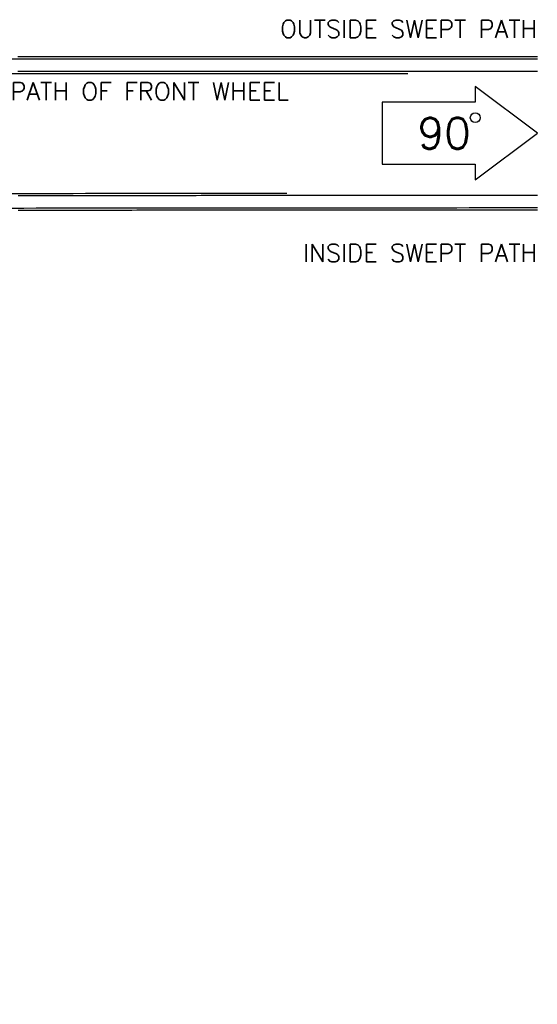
# Model space of a CAD drawing. Header units: metres. Extents: x 209747 to 209830, y 1182430 to 1182564.
# Tile 256 of 256: x 209819 to 209830, y 1182492 to 1182512. Entities that reach past the tile are written whole.
import ezdxf
from ezdxf.enums import TextEntityAlignment as Align

# ---------------------------------------------------------------- set-up
doc = ezdxf.new("R2010")
doc.units = ezdxf.units.M
doc.header["$MEASUREMENT"] = 0
doc.linetypes.add('DGN Style 2', pattern=[15.036391, 9.021834, -6.014556])
doc.layers.get('0').update_dxf_attribs({"color": 254})
doc.styles.add('TSText', font='simplex.shx')

# ---------------------------------------------------------------- blocks, each defined once
blk = doc.blocks.new('*U5')
at = {"color": 40, "linetype": 'Continuous'}
for p, q in [((68.394, 12.057), (68.496, 12.057)), ((68.496, 12.057), (68.597, 12.057)), ((68.597, 12.057), (68.699, 12.057)), ((68.699, 12.057), (68.801, 12.057)), ((68.801, 12.057), (68.902, 12.057)), ((68.902, 12.057), (69.004, 12.057)), ((69.004, 12.057), (69.106, 12.057)), ((69.106, 12.057), (69.207, 12.057)), ((69.207, 12.057), (69.309, 12.057)), ((69.309, 12.057), (69.41, 12.057)), ((69.41, 12.057), (69.512, 12.057)), ((69.512, 12.057), (69.614, 12.057)), ((69.614, 12.057), (69.715, 12.057)), ((69.715, 12.057), (69.817, 12.057)), ((69.817, 12.057), (69.918, 12.057)), ((69.918, 12.057), (70.02, 12.057)), ((70.02, 12.057), (70.122, 12.057)), ((70.122, 12.057), (70.223, 12.057)), ((70.223, 12.057), (70.325, 12.057)), ((70.325, 12.057), (70.426, 12.057)), ((70.426, 12.057), (70.528, 12.057)), ((70.528, 12.057), (70.63, 12.057)), ((70.63, 12.057), (70.731, 12.057)), ((70.731, 12.057), (70.833, 12.057)), ((70.833, 12.057), (70.934, 12.057)), ((70.934, 12.057), (71.036, 12.057)), ((71.036, 12.057), (71.138, 12.057)), ((71.138, 12.057), (71.239, 12.057)), ((71.239, 12.057), (71.341, 12.057)), ((71.341, 12.057), (71.442, 12.057)), ((71.442, 12.057), (71.544, 12.057)), ((71.544, 12.057), (71.646, 12.057)), ((71.646, 12.057), (71.747, 12.057)), ((71.747, 12.057), (71.849, 12.057)), ((71.849, 12.057), (71.95, 12.057)), ((71.95, 12.057), (72.052, 12.057)), ((72.052, 12.057), (72.154, 12.056)), ((72.154, 12.056), (72.255, 12.056)), ((72.255, 12.056), (72.357, 12.056)), ((72.357, 12.056), (72.459, 12.056)), ((72.459, 12.056), (72.56, 12.056)), ((72.56, 12.056), (72.662, 12.056)), ((72.662, 12.056), (72.763, 12.056)), ((72.763, 12.056), (72.865, 12.056)), ((72.865, 12.056), (72.967, 12.056)), ((72.967, 12.056), (73.068, 12.056)), ((73.068, 12.056), (73.17, 12.056)), ((73.17, 12.056), (73.271, 12.056)), ((73.271, 12.056), (73.373, 12.056)), ((73.373, 12.056), (73.475, 12.056)), ((73.475, 12.056), (73.576, 12.056)), ((73.576, 12.056), (73.678, 12.056)), ((73.678, 12.056), (73.779, 12.056)), ((73.779, 12.056), (73.881, 12.056)), ((73.881, 12.056), (73.983, 12.056)), ((73.983, 12.056), (74.084, 12.056)), ((74.084, 12.056), (74.186, 12.056)), ((74.186, 12.056), (74.287, 12.056)), ((74.287, 12.056), (74.389, 12.056)), ((74.389, 12.056), (74.491, 12.056)), ((74.491, 12.056), (74.592, 12.056)), ((74.592, 12.056), (74.694, 12.056)), ((74.694, 12.056), (74.795, 12.056)), ((74.795, 12.056), (74.897, 12.056)), ((74.897, 12.056), (74.999, 12.056)), ((74.999, 12.056), (75.1, 12.056)), ((75.1, 12.056), (75.202, 12.056)), ((75.202, 12.056), (75.303, 12.056)), ((75.303, 12.056), (75.405, 12.056)), ((75.405, 12.056), (75.507, 12.056)), ((75.507, 12.056), (75.608, 12.056)), ((75.608, 12.056), (75.71, 12.056)), ((75.71, 12.056), (75.811, 12.056)), ((75.811, 12.056), (75.913, 12.056)), ((75.913, 12.056), (76.015, 12.056)), ((76.015, 12.056), (76.116, 12.056)), ((76.116, 12.056), (76.218, 12.056)), ((76.218, 12.056), (76.319, 12.056)), ((76.319, 12.056), (76.421, 12.056)), ((76.421, 12.056), (76.523, 12.056)), ((76.523, 12.056), (76.624, 12.056)), ((76.624, 12.056), (76.726, 12.056)), ((76.726, 12.056), (76.827, 12.056)), ((76.827, 12.056), (76.929, 12.056)), ((76.929, 12.056), (77.031, 12.056)), ((77.031, 12.056), (77.132, 12.056)), ((77.132, 12.056), (77.234, 12.056)), ((77.234, 12.056), (77.336, 12.056)), ((77.336, 12.056), (77.437, 12.056)), ((77.437, 12.056), (77.539, 12.056)), ((77.539, 12.056), (77.64, 12.056)), ((77.64, 12.056), (77.742, 12.056)), ((77.742, 12.056), (77.844, 12.056)), ((77.844, 12.056), (77.945, 12.056)), ((77.945, 12.056), (78.047, 12.056)), ((78.047, 12.056), (78.148, 12.056)), ((78.148, 12.056), (78.25, 12.056)), ((78.25, 12.056), (78.352, 12.056)), ((78.352, 12.056), (78.453, 12.056)), ((78.453, 12.056), (78.555, 12.056)), ((78.555, 12.056), (78.656, 12.056)), ((78.656, 12.056), (78.758, 12.056)), ((78.758, 12.056), (78.86, 12.056)), ((78.86, 12.056), (78.961, 12.056)), ((78.961, 12.056), (79.06, 12.056)), ((68.498, 8.895), (68.396, 8.895)), ((68.599, 8.895), (68.498, 8.895)), ((68.701, 8.895), (68.599, 8.895)), ((68.802, 8.896), (68.701, 8.895)), ((68.904, 8.896), (68.802, 8.896)), ((69.006, 8.896), (68.904, 8.896)), ((69.107, 8.896), (69.006, 8.896)), ((69.209, 8.896), (69.107, 8.896)), ((69.31, 8.896), (69.209, 8.896)), ((69.412, 8.896), (69.31, 8.896)), ((69.513, 8.896), (69.412, 8.896)), ((69.615, 8.896), (69.513, 8.896)), ((69.717, 8.896), (69.615, 8.896)), ((69.818, 8.897), (69.717, 8.896)), ((69.92, 8.897), (69.818, 8.897)), ((70.021, 8.897), (69.92, 8.897)), ((70.123, 8.897), (70.021, 8.897)), ((70.225, 8.897), (70.123, 8.897)), ((70.326, 8.897), (70.225, 8.897)), ((70.428, 8.897), (70.326, 8.897)), ((70.529, 8.897), (70.428, 8.897)), ((70.631, 8.897), (70.529, 8.897)), ((70.733, 8.897), (70.631, 8.897)), ((70.834, 8.898), (70.733, 8.897)), ((70.936, 8.898), (70.834, 8.898)), ((71.037, 8.898), (70.936, 8.898)), ((71.139, 8.898), (71.037, 8.898)), ((71.241, 8.898), (71.139, 8.898)), ((71.342, 8.898), (71.241, 8.898)), ((71.444, 8.898), (71.342, 8.898)), ((71.545, 8.898), (71.444, 8.898)), ((71.647, 8.898), (71.545, 8.898)), ((71.748, 8.898), (71.647, 8.898)), ((71.85, 8.898), (71.748, 8.898)), ((71.952, 8.898), (71.85, 8.898)), ((72.053, 8.898), (71.952, 8.898)), ((72.155, 8.899), (72.053, 8.898)), ((72.256, 8.899), (72.155, 8.899)), ((72.358, 8.899), (72.256, 8.899)), ((72.46, 8.899), (72.358, 8.899)), ((72.561, 8.899), (72.46, 8.899)), ((72.663, 8.899), (72.561, 8.899)), ((72.764, 8.899), (72.663, 8.899)), ((72.866, 8.899), (72.764, 8.899)), ((72.968, 8.899), (72.866, 8.899)), ((73.069, 8.899), (72.968, 8.899)), ((73.171, 8.899), (73.069, 8.899)), ((73.272, 8.899), (73.171, 8.899)), ((73.374, 8.899), (73.272, 8.899)), ((73.476, 8.899), (73.374, 8.899)), ((73.577, 8.9), (73.476, 8.899)), ((73.679, 8.9), (73.577, 8.9)), ((73.78, 8.9), (73.679, 8.9)), ((73.882, 8.9), (73.78, 8.9)), ((73.984, 8.9), (73.882, 8.9)), ((74.085, 8.9), (73.984, 8.9)), ((74.187, 8.9), (74.085, 8.9)), ((74.288, 8.9), (74.187, 8.9)), ((74.39, 8.9), (74.288, 8.9)), ((74.491, 8.9), (74.39, 8.9)), ((74.593, 8.9), (74.491, 8.9)), ((74.695, 8.9), (74.593, 8.9)), ((74.796, 8.9), (74.695, 8.9)), ((74.898, 8.9), (74.796, 8.9)), ((74.999, 8.9), (74.898, 8.9)), ((75.101, 8.9), (74.999, 8.9)), ((75.203, 8.9), (75.101, 8.9)), ((75.304, 8.901), (75.203, 8.9)), ((75.406, 8.901), (75.304, 8.901)), ((75.507, 8.901), (75.406, 8.901)), ((75.609, 8.901), (75.507, 8.901)), ((75.711, 8.901), (75.609, 8.901)), ((75.812, 8.901), (75.711, 8.901)), ((75.914, 8.901), (75.812, 8.901)), ((76.015, 8.901), (75.914, 8.901)), ((76.117, 8.901), (76.015, 8.901)), ((76.219, 8.901), (76.117, 8.901)), ((76.32, 8.901), (76.219, 8.901)), ((76.422, 8.901), (76.32, 8.901)), ((76.523, 8.901), (76.422, 8.901)), ((76.625, 8.901), (76.523, 8.901)), ((76.727, 8.901), (76.625, 8.901)), ((76.828, 8.901), (76.727, 8.901)), ((76.93, 8.901), (76.828, 8.901)), ((77.031, 8.901), (76.93, 8.901)), ((77.133, 8.901), (77.031, 8.901)), ((77.235, 8.901), (77.133, 8.901)), ((77.336, 8.901), (77.235, 8.901)), ((77.438, 8.901), (77.336, 8.901)), ((77.539, 8.902), (77.438, 8.901)), ((77.641, 8.902), (77.539, 8.902)), ((77.743, 8.902), (77.641, 8.902)), ((77.844, 8.902), (77.743, 8.902)), ((77.946, 8.902), (77.844, 8.902)), ((78.047, 8.902), (77.946, 8.902)), ((78.149, 8.902), (78.047, 8.902)), ((78.25, 8.902), (78.149, 8.902)), ((78.352, 8.902), (78.25, 8.902)), ((78.454, 8.902), (78.352, 8.902)), ((78.555, 8.902), (78.454, 8.902)), ((78.657, 8.902), (78.555, 8.902)), ((78.758, 8.902), (78.657, 8.902)), ((78.86, 8.902), (78.758, 8.902)), ((78.962, 8.902), (78.86, 8.902)), ((79.06, 8.902), (78.962, 8.902))]:
    blk.add_line(p, q, dxfattribs=at)
at = {"color": 3, "linetype": 'Continuous'}
for p, q in [((68.394, 11.757), (68.496, 11.757)), ((68.496, 11.757), (68.597, 11.757)), ((68.597, 11.757), (68.699, 11.757)), ((68.699, 11.757), (68.801, 11.757)), ((68.801, 11.757), (68.902, 11.757)), ((68.902, 11.757), (69.004, 11.757)), ((69.004, 11.757), (69.105, 11.757)), ((69.105, 11.757), (69.207, 11.757)), ((69.207, 11.757), (69.309, 11.757)), ((69.309, 11.757), (69.41, 11.757)), ((69.41, 11.757), (69.512, 11.757)), ((69.512, 11.757), (69.614, 11.757)), ((69.614, 11.757), (69.715, 11.757)), ((69.715, 11.757), (69.817, 11.757)), ((69.817, 11.757), (69.918, 11.757)), ((69.918, 11.757), (70.02, 11.757)), ((70.02, 11.757), (70.122, 11.757)), ((70.122, 11.757), (70.223, 11.757)), ((70.223, 11.757), (70.325, 11.757)), ((70.325, 11.757), (70.426, 11.757)), ((70.426, 11.757), (70.528, 11.757)), ((70.528, 11.757), (70.63, 11.757)), ((70.63, 11.757), (70.731, 11.757)), ((70.731, 11.757), (70.833, 11.757)), ((70.833, 11.757), (70.934, 11.757)), ((70.934, 11.757), (71.036, 11.757)), ((71.036, 11.757), (71.138, 11.757)), ((71.138, 11.757), (71.239, 11.757)), ((71.239, 11.757), (71.341, 11.757)), ((71.341, 11.757), (71.442, 11.757)), ((71.442, 11.757), (71.544, 11.757)), ((71.544, 11.757), (71.646, 11.757)), ((71.646, 11.757), (71.747, 11.757)), ((71.747, 11.757), (71.849, 11.757)), ((71.849, 11.757), (71.95, 11.757)), ((71.95, 11.757), (72.052, 11.757)), ((72.052, 11.757), (72.154, 11.756)), ((72.154, 11.756), (72.255, 11.756)), ((72.255, 11.756), (72.357, 11.756)), ((72.357, 11.756), (72.458, 11.756)), ((72.458, 11.756), (72.56, 11.756)), ((72.56, 11.756), (72.662, 11.756)), ((72.662, 11.756), (72.763, 11.756)), ((72.763, 11.756), (72.865, 11.756)), ((72.865, 11.756), (72.967, 11.756)), ((72.967, 11.756), (73.068, 11.756)), ((73.068, 11.756), (73.17, 11.756)), ((73.17, 11.756), (73.271, 11.756)), ((73.271, 11.756), (73.373, 11.756)), ((73.373, 11.756), (73.475, 11.756)), ((73.475, 11.756), (73.576, 11.756)), ((73.576, 11.756), (73.678, 11.756)), ((73.678, 11.756), (73.779, 11.756)), ((73.779, 11.756), (73.881, 11.756)), ((73.881, 11.756), (73.983, 11.756)), ((73.983, 11.756), (74.084, 11.756)), ((74.084, 11.756), (74.186, 11.756)), ((74.186, 11.756), (74.287, 11.756)), ((74.287, 11.756), (74.389, 11.756)), ((74.389, 11.756), (74.491, 11.756)), ((74.491, 11.756), (74.592, 11.756)), ((74.592, 11.756), (74.694, 11.756)), ((74.694, 11.756), (74.795, 11.756)), ((74.795, 11.756), (74.897, 11.756)), ((74.897, 11.756), (74.999, 11.756)), ((74.999, 11.756), (75.1, 11.756)), ((75.1, 11.756), (75.202, 11.756)), ((75.202, 11.756), (75.303, 11.756)), ((75.303, 11.756), (75.405, 11.756)), ((75.405, 11.756), (75.507, 11.756)), ((75.507, 11.756), (75.608, 11.756)), ((75.608, 11.756), (75.71, 11.756)), ((75.71, 11.756), (75.811, 11.756)), ((75.811, 11.756), (75.913, 11.756)), ((75.913, 11.756), (76.015, 11.756)), ((76.015, 11.756), (76.116, 11.756)), ((76.116, 11.756), (76.218, 11.756)), ((76.218, 11.756), (76.319, 11.756)), ((76.319, 11.756), (76.421, 11.756)), ((76.421, 11.756), (76.523, 11.756)), ((76.523, 11.756), (76.624, 11.756)), ((76.624, 11.756), (76.726, 11.756)), ((76.726, 11.756), (76.827, 11.756)), ((76.827, 11.756), (76.929, 11.756)), ((76.929, 11.756), (77.031, 11.756)), ((77.031, 11.756), (77.132, 11.756)), ((77.132, 11.756), (77.234, 11.756)), ((77.234, 11.756), (77.335, 11.756)), ((77.335, 11.756), (77.437, 11.756)), ((77.437, 11.756), (77.539, 11.756)), ((77.539, 11.756), (77.64, 11.756)), ((77.64, 11.756), (77.742, 11.756)), ((77.742, 11.756), (77.844, 11.756)), ((77.844, 11.756), (77.945, 11.756)), ((77.945, 11.756), (78.047, 11.756)), ((78.047, 11.756), (78.148, 11.756)), ((78.148, 11.756), (78.25, 11.756)), ((78.25, 11.756), (78.352, 11.756)), ((78.352, 11.756), (78.453, 11.756)), ((78.453, 11.756), (78.555, 11.756)), ((78.555, 11.756), (78.656, 11.756)), ((78.656, 11.756), (78.758, 11.756)), ((78.758, 11.756), (78.86, 11.756)), ((78.86, 11.756), (78.961, 11.756)), ((78.961, 11.756), (79.06, 11.756)), ((68.497, 9.195), (68.396, 9.195)), ((68.599, 9.195), (68.497, 9.195)), ((68.7, 9.195), (68.599, 9.195)), ((68.802, 9.196), (68.7, 9.195)), ((68.904, 9.196), (68.802, 9.196)), ((69.005, 9.196), (68.904, 9.196)), ((69.107, 9.196), (69.005, 9.196)), ((69.208, 9.196), (69.107, 9.196)), ((69.31, 9.196), (69.208, 9.196)), ((69.412, 9.196), (69.31, 9.196)), ((69.513, 9.196), (69.412, 9.196)), ((69.615, 9.196), (69.513, 9.196)), ((69.716, 9.196), (69.615, 9.196)), ((69.818, 9.197), (69.716, 9.196)), ((69.92, 9.197), (69.818, 9.197)), ((70.021, 9.197), (69.92, 9.197)), ((70.123, 9.197), (70.021, 9.197)), ((70.224, 9.197), (70.123, 9.197)), ((70.326, 9.197), (70.224, 9.197)), ((70.428, 9.197), (70.326, 9.197)), ((70.529, 9.197), (70.428, 9.197)), ((70.631, 9.197), (70.529, 9.197)), ((70.732, 9.197), (70.631, 9.197)), ((70.834, 9.198), (70.732, 9.197)), ((70.935, 9.198), (70.834, 9.198)), ((71.037, 9.198), (70.935, 9.198)), ((71.139, 9.198), (71.037, 9.198)), ((71.24, 9.198), (71.139, 9.198)), ((71.342, 9.198), (71.24, 9.198)), ((71.443, 9.198), (71.342, 9.198)), ((71.545, 9.198), (71.443, 9.198)), ((71.647, 9.198), (71.545, 9.198)), ((71.748, 9.198), (71.647, 9.198)), ((71.85, 9.198), (71.748, 9.198)), ((71.951, 9.198), (71.85, 9.198)), ((72.053, 9.198), (71.951, 9.198)), ((72.155, 9.199), (72.053, 9.198)), ((72.256, 9.199), (72.155, 9.199)), ((72.358, 9.199), (72.256, 9.199)), ((72.459, 9.199), (72.358, 9.199)), ((72.561, 9.199), (72.459, 9.199)), ((72.663, 9.199), (72.561, 9.199)), ((72.764, 9.199), (72.663, 9.199)), ((72.866, 9.199), (72.764, 9.199)), ((72.967, 9.199), (72.866, 9.199)), ((73.069, 9.199), (72.967, 9.199)), ((73.171, 9.199), (73.069, 9.199)), ((73.272, 9.199), (73.171, 9.199)), ((73.374, 9.199), (73.272, 9.199)), ((73.475, 9.199), (73.374, 9.199)), ((73.577, 9.2), (73.475, 9.199)), ((73.679, 9.2), (73.577, 9.2)), ((73.78, 9.2), (73.679, 9.2)), ((73.882, 9.2), (73.78, 9.2)), ((73.983, 9.2), (73.882, 9.2)), ((74.085, 9.2), (73.983, 9.2)), ((74.187, 9.2), (74.085, 9.2)), ((74.288, 9.2), (74.187, 9.2)), ((74.39, 9.2), (74.288, 9.2)), ((74.491, 9.2), (74.39, 9.2)), ((74.593, 9.2), (74.491, 9.2)), ((74.694, 9.2), (74.593, 9.2)), ((74.796, 9.2), (74.694, 9.2)), ((74.898, 9.2), (74.796, 9.2)), ((74.999, 9.2), (74.898, 9.2)), ((75.101, 9.2), (74.999, 9.2)), ((75.202, 9.2), (75.101, 9.2)), ((75.304, 9.201), (75.202, 9.2)), ((75.406, 9.201), (75.304, 9.201)), ((75.507, 9.201), (75.406, 9.201)), ((75.609, 9.201), (75.507, 9.201)), ((75.71, 9.201), (75.609, 9.201)), ((75.812, 9.201), (75.71, 9.201)), ((75.914, 9.201), (75.812, 9.201)), ((76.015, 9.201), (75.914, 9.201)), ((76.117, 9.201), (76.015, 9.201)), ((76.218, 9.201), (76.117, 9.201)), ((76.32, 9.201), (76.218, 9.201)), ((76.422, 9.201), (76.32, 9.201)), ((76.523, 9.201), (76.422, 9.201)), ((76.625, 9.201), (76.523, 9.201)), ((76.726, 9.201), (76.625, 9.201)), ((76.828, 9.201), (76.726, 9.201)), ((76.93, 9.201), (76.828, 9.201)), ((77.031, 9.201), (76.93, 9.201)), ((77.133, 9.201), (77.031, 9.201)), ((77.234, 9.201), (77.133, 9.201)), ((77.336, 9.201), (77.234, 9.201)), ((77.438, 9.201), (77.336, 9.201)), ((77.539, 9.202), (77.438, 9.201)), ((77.641, 9.202), (77.539, 9.202)), ((77.742, 9.202), (77.641, 9.202)), ((77.844, 9.202), (77.742, 9.202)), ((77.946, 9.202), (77.844, 9.202)), ((78.047, 9.202), (77.946, 9.202)), ((78.149, 9.202), (78.047, 9.202)), ((78.25, 9.202), (78.149, 9.202)), ((78.352, 9.202), (78.25, 9.202)), ((78.454, 9.202), (78.352, 9.202)), ((78.555, 9.202), (78.454, 9.202)), ((78.657, 9.202), (78.555, 9.202)), ((78.758, 9.202), (78.657, 9.202)), ((78.86, 9.202), (78.758, 9.202)), ((78.962, 9.202), (78.86, 9.202)), ((79.06, 9.202), (78.962, 9.202))]:
    blk.add_line(p, q, dxfattribs=at)
blk = doc.blocks.new('ATTEMP')
at = {"color": 4, "linetype": 'Continuous'}
for p, q in [((68.58, 10.48), (67.305, 11.436)), ((67.305, 11.436), (67.305, 11.117)), ((67.305, 11.117), (65.393, 11.117)), ((65.393, 11.117), (65.393, 9.843)), ((67.305, 9.524), (68.58, 10.48)), ((65.393, 9.843), (67.305, 9.843)), ((67.305, 9.843), (67.305, 9.524))]:
    blk.add_line(p, q, dxfattribs=at)
at = {"color": 5, "linetype": 'Continuous', "flags": 128}
for points in [[(57.705, 12.005), (57.959, 12.005), (58.213, 12.005), (58.467, 12.005), (58.721, 12.005), (58.975, 12.005), (59.229, 12.005), (59.483, 12.005), (59.737, 12.005), (59.991, 12.005), (60.245, 12.005), (60.499, 12.005), (60.753, 12.005), (61.007, 12.005), (61.261, 12.005), (61.515, 12.005), (61.769, 12.005), (62.023, 12.005), (62.277, 12.005), (62.531, 12.005), (62.785, 12.005), (63.039, 12.005), (63.293, 12.005), (63.547, 12.005), (63.801, 12.005), (64.055, 12.005), (64.309, 12.005), (64.563, 12.005), (64.817, 12.005), (65.071, 12.005), (65.325, 12.005), (65.579, 12.005), (65.833, 12.005), (66.087, 12.005), (66.341, 12.005), (66.595, 12.005), (66.849, 12.005), (67.103, 12.005), (67.357, 12.005), (67.611, 12.005), (67.865, 12.005), (68.119, 12.005), (68.373, 12.005), (68.58, 12.005)], [(57.781, 8.945), (58.035, 8.945), (58.289, 8.946), (58.543, 8.946), (58.797, 8.946), (59.051, 8.946), (59.305, 8.947), (59.559, 8.947), (59.813, 8.947), (60.067, 8.947), (60.321, 8.947), (60.575, 8.948), (60.829, 8.948), (61.083, 8.948), (61.337, 8.948), (61.59, 8.948), (61.844, 8.949), (62.098, 8.949), (62.352, 8.949), (62.606, 8.949), (62.86, 8.949), (63.114, 8.95), (63.368, 8.95), (63.622, 8.95), (63.876, 8.95), (64.13, 8.95), (64.384, 8.95), (64.638, 8.95), (64.892, 8.951), (65.146, 8.951), (65.4, 8.951), (65.654, 8.951), (65.908, 8.951), (66.162, 8.951), (66.416, 8.951), (66.67, 8.951), (66.924, 8.951), (67.178, 8.952), (67.432, 8.952), (67.686, 8.952), (67.94, 8.952), (68.193, 8.952), (68.447, 8.952), (68.58, 8.952)]]:
    blk.add_lwpolyline(points, dxfattribs=at)
at = {"color": 1, "linetype": 'DGN Style 2', "flags": 128}
blk.add_lwpolyline([(-11.705, 0.001), (-11.702, 0.261), (-11.692, 0.522), (-11.677, 0.785), (-11.655, 1.047), (-11.626, 1.311), (-11.592, 1.574), (-11.551, 1.837), (-11.503, 2.1), (-11.45, 2.362), (-11.39, 2.624), (-11.324, 2.885), (-11.252, 3.145), (-11.174, 3.403), (-11.089, 3.661), (-10.999, 3.916), (-10.902, 4.17), (-10.799, 4.423), (-10.691, 4.673), (-10.576, 4.921), (-10.455, 5.166), (-10.329, 5.409), (-10.197, 5.649), (-10.059, 5.887), (-9.915, 6.121), (-9.766, 6.352), (-9.611, 6.58), (-9.451, 6.804), (-9.285, 7.025), (-9.114, 7.242), (-8.938, 7.455), (-8.757, 7.664), (-8.571, 7.869), (-8.379, 8.07), (-8.184, 8.266), (-7.983, 8.457), (-7.778, 8.644), (-7.568, 8.826), (-7.354, 9.003), (-7.136, 9.175), (-6.913, 9.342), (-6.687, 9.504), (-6.456, 9.66), (-6.222, 9.811), (-5.985, 9.956), (-5.743, 10.096), (-5.499, 10.23), (-5.251, 10.358), (-5, 10.48), (-4.747, 10.596), (-4.49, 10.706), (-4.231, 10.81), (-3.97, 10.908), (-3.706, 10.999), (-3.44, 11.085), (-3.171, 11.163), (-2.901, 11.236), (-2.63, 11.302), (-2.356, 11.361), (-2.082, 11.414), (-1.806, 11.46), (-1.529, 11.5), (-1.251, 11.532), (-0.972, 11.559), (-0.693, 11.578), (-0.415, 11.591), (-0.141, 11.601), (0.133, 11.61), (0.405, 11.619), (0.677, 11.626), (0.948, 11.633), (1.219, 11.64), (1.489, 11.645), (1.758, 11.651), (2.027, 11.656), (2.295, 11.66), (2.562, 11.664), (2.829, 11.668), (3.096, 11.671), (3.362, 11.674), (3.627, 11.677), (3.892, 11.68), (4.156, 11.682), (4.42, 11.684), (4.683, 11.686), (4.946, 11.688), (5.209, 11.689), (5.471, 11.691), (5.733, 11.692), (5.995, 11.693), (6.256, 11.694), (6.516, 11.695), (6.777, 11.696), (7.037, 11.697), (7.297, 11.698), (7.557, 11.698), (7.816, 11.699), (8.075, 11.7), (8.334, 11.7), (8.593, 11.701), (8.851, 11.701), (9.109, 11.701), (9.367, 11.702), (9.625, 11.702), (9.883, 11.702), (10.14, 11.702), (10.397, 11.703), (10.654, 11.703), (10.911, 11.703), (11.168, 11.703), (11.425, 11.703), (11.682, 11.704), (11.938, 11.704), (12.194, 11.704), (12.451, 11.704), (12.707, 11.704), (12.963, 11.704), (13.219, 11.704), (13.475, 11.704), (13.73, 11.704), (13.986, 11.704), (14.242, 11.704), (14.497, 11.705), (14.753, 11.705), (15.008, 11.705), (15.263, 11.705), (15.518, 11.705), (15.774, 11.705), (16.029, 11.705), (16.284, 11.705), (16.539, 11.705), (16.794, 11.705), (17.049, 11.705), (17.304, 11.705), (17.558, 11.705), (17.813, 11.705), (18.068, 11.705), (18.323, 11.705), (18.577, 11.705), (18.832, 11.705), (19.087, 11.705), (19.341, 11.705), (19.596, 11.705), (19.85, 11.705), (20.105, 11.705), (20.359, 11.705), (20.614, 11.705), (20.868, 11.705), (21.123, 11.705), (21.377, 11.705), (21.632, 11.705), (21.886, 11.705), (22.14, 11.705), (22.395, 11.705), (22.649, 11.705), (22.903, 11.705), (23.157, 11.705), (23.412, 11.705), (23.666, 11.705), (23.92, 11.705), (24.174, 11.705), (24.429, 11.705), (24.683, 11.705), (24.937, 11.705), (25.191, 11.705), (25.445, 11.705), (25.7, 11.705), (25.954, 11.705), (26.208, 11.705), (26.462, 11.705), (26.716, 11.705), (26.97, 11.705), (27.224, 11.705), (27.479, 11.705), (27.733, 11.705), (27.987, 11.705), (28.241, 11.705), (28.495, 11.705), (28.749, 11.705), (29.003, 11.705), (29.257, 11.705), (29.511, 11.705), (29.765, 11.705), (30.019, 11.705), (30.273, 11.705), (30.527, 11.705), (30.782, 11.705), (31.036, 11.705), (31.29, 11.705), (31.544, 11.705), (31.798, 11.705), (32.052, 11.705), (32.306, 11.705), (32.56, 11.705), (32.814, 11.705), (33.068, 11.705), (33.322, 11.705), (33.576, 11.705), (33.83, 11.705), (34.084, 11.705), (34.338, 11.705), (34.592, 11.705), (34.846, 11.705), (35.1, 11.705), (35.354, 11.705), (35.608, 11.705), (35.862, 11.705), (36.116, 11.705), (36.37, 11.705), (36.624, 11.705), (36.878, 11.705), (37.132, 11.705), (37.386, 11.705), (37.64, 11.705), (37.894, 11.705), (38.148, 11.705), (38.402, 11.705), (38.656, 11.705), (38.91, 11.705), (39.164, 11.705), (39.418, 11.705), (39.672, 11.705), (39.926, 11.705), (40.18, 11.705), (40.434, 11.705), (40.688, 11.705), (40.942, 11.705), (41.196, 11.705), (41.45, 11.705), (41.704, 11.705), (41.958, 11.705), (42.212, 11.705), (42.466, 11.705), (42.72, 11.705), (42.974, 11.705), (43.228, 11.705), (43.482, 11.705), (43.736, 11.705), (43.99, 11.705), (44.244, 11.705), (44.498, 11.705), (44.752, 11.705), (45.006, 11.705), (45.26, 11.705), (45.514, 11.705), (45.768, 11.705), (46.022, 11.705), (46.276, 11.705), (46.53, 11.705), (46.784, 11.705), (47.038, 11.705), (47.292, 11.705), (47.546, 11.705), (47.8, 11.705), (48.054, 11.705), (48.308, 11.705), (48.562, 11.705), (48.816, 11.705), (49.07, 11.705), (49.324, 11.705), (49.578, 11.705), (49.832, 11.705), (50.086, 11.705), (50.34, 11.705), (50.594, 11.705), (50.848, 11.705), (51.102, 11.705), (51.356, 11.705), (51.61, 11.705), (51.864, 11.705), (52.118, 11.705), (52.372, 11.705), (52.626, 11.705), (52.88, 11.705), (53.134, 11.705), (53.388, 11.705), (53.642, 11.705), (53.895, 11.705), (54.149, 11.705), (54.403, 11.705), (54.657, 11.705), (54.911, 11.705), (55.165, 11.705), (55.419, 11.705), (55.673, 11.705), (55.927, 11.705), (56.181, 11.705), (56.435, 11.705), (56.689, 11.705), (56.943, 11.705), (57.197, 11.705), (57.451, 11.705), (57.705, 11.705), (57.959, 11.705), (58.213, 11.705), (58.467, 11.705), (58.721, 11.705), (58.975, 11.705), (59.229, 11.705), (59.483, 11.705), (59.737, 11.705), (59.991, 11.705), (60.245, 11.705), (60.499, 11.705), (60.753, 11.705), (61.007, 11.705), (61.261, 11.705), (61.515, 11.705), (61.769, 11.705), (62.023, 11.705), (62.277, 11.705), (62.531, 11.705), (62.785, 11.705), (63.039, 11.705), (63.293, 11.705), (63.547, 11.705), (63.801, 11.705), (64.055, 11.705), (64.309, 11.705), (64.563, 11.705), (64.817, 11.705), (65.071, 11.705), (65.325, 11.705), (65.579, 11.705), (65.833, 11.705), (66.087, 11.705), (66.341, 11.705), (66.595, 11.705), (66.849, 11.705), (67.103, 11.705), (67.357, 11.705), (67.611, 11.705), (67.865, 11.705), (68.119, 11.705), (68.373, 11.705), (68.58, 11.705)], dxfattribs=at)
at = {"color": 6, "linetype": 'DGN Style 2', "flags": 128}
blk.add_lwpolyline([(-9.255, -27.61), (-9.255, -27.356), (-9.255, -27.102), (-9.255, -26.848), (-9.255, -26.595), (-9.255, -26.342), (-9.255, -26.09), (-9.255, -25.838), (-9.255, -25.587), (-9.255, -25.337), (-9.255, -25.088), (-9.255, -24.839), (-9.255, -24.591), (-9.255, -24.344), (-9.255, -24.098), (-9.256, -23.852), (-9.256, -23.608), (-9.256, -23.365), (-9.256, -23.123), (-9.256, -22.881), (-9.257, -22.641), (-9.257, -22.402), (-9.258, -22.164), (-9.258, -21.927), (-9.258, -21.691), (-9.259, -21.456), (-9.259, -21.223), (-9.26, -20.99), (-9.26, -20.759), (-9.261, -20.529), (-9.262, -20.3), (-9.262, -20.072), (-9.263, -19.845), (-9.263, -19.62), (-9.264, -19.395), (-9.264, -19.172), (-9.265, -18.951), (-9.265, -18.73), (-9.266, -18.511), (-9.266, -18.293), (-9.266, -18.076), (-9.267, -17.86), (-9.267, -17.646), (-9.266, -17.433), (-9.266, -17.221), (-9.266, -17.011), (-9.265, -16.801), (-9.265, -16.593), (-9.264, -16.387), (-9.263, -16.181), (-9.262, -15.977), (-9.26, -15.774), (-9.259, -15.573), (-9.257, -15.373), (-9.254, -15.174), (-9.252, -14.976), (-9.249, -14.78), (-9.246, -14.585), (-9.242, -14.391), (-9.239, -14.199), (-9.235, -14.008), (-9.23, -13.818), (-9.225, -13.629), (-9.22, -13.442), (-9.214, -13.256), (-9.208, -13.072), (-9.202, -12.887), (-9.195, -12.701), (-9.187, -12.514), (-9.179, -12.327), (-9.17, -12.139), (-9.16, -11.95), (-9.15, -11.76), (-9.139, -11.57), (-9.127, -11.379), (-9.114, -11.188), (-9.101, -10.997), (-9.087, -10.805), (-9.072, -10.613), (-9.055, -10.421), (-9.038, -10.229), (-9.02, -10.036), (-9.001, -9.843), (-8.98, -9.651), (-8.959, -9.458), (-8.936, -9.265), (-8.912, -9.072), (-8.886, -8.879), (-8.86, -8.687), (-8.831, -8.494), (-8.802, -8.302), (-8.771, -8.11), (-8.738, -7.918), (-8.704, -7.726), (-8.668, -7.535), (-8.631, -7.343), (-8.591, -7.153), (-8.55, -6.962), (-8.508, -6.772), (-8.463, -6.583), (-8.416, -6.393), (-8.368, -6.205), (-8.317, -6.017), (-8.265, -5.829), (-8.211, -5.642), (-8.154, -5.455), (-8.095, -5.269), (-8.035, -5.084), (-7.972, -4.899), (-7.907, -4.715), (-7.839, -4.532), (-7.77, -4.349), (-7.698, -4.168), (-7.623, -3.986), (-7.547, -3.806), (-7.468, -3.626), (-7.386, -3.448), (-7.303, -3.27), (-7.217, -3.093), (-7.128, -2.916), (-7.037, -2.741), (-6.943, -2.567), (-6.847, -2.393), (-6.749, -2.221), (-6.647, -2.049), (-6.544, -1.879), (-6.438, -1.709), (-6.329, -1.541), (-6.218, -1.374), (-6.104, -1.207), (-5.987, -1.042), (-5.868, -0.878), (-5.747, -0.715), (-5.623, -0.554), (-5.496, -0.393), (-5.367, -0.234), (-5.235, -0.076), (-5.101, 0.08), (-4.964, 0.235), (-4.825, 0.389), (-4.683, 0.542), (-4.539, 0.693), (-4.392, 0.843), (-4.243, 0.991), (-4.092, 1.138), (-3.938, 1.284), (-3.781, 1.428), (-3.623, 1.57), (-3.462, 1.711), (-3.299, 1.851), (-3.133, 1.989), (-2.965, 2.125), (-2.795, 2.26), (-2.623, 2.393), (-2.449, 2.524), (-2.272, 2.654), (-2.094, 2.783), (-1.913, 2.909), (-1.731, 3.034), (-1.546, 3.157), (-1.36, 3.279), (-1.171, 3.399), (-0.981, 3.517), (-0.789, 3.634), (-0.595, 3.748), (-0.4, 3.862), (-0.202, 3.973), (-0.003, 4.083), (0.197, 4.191), (0.399, 4.297), (0.603, 4.402), (0.809, 4.505), (1.015, 4.606), (1.224, 4.706), (1.433, 4.804), (1.644, 4.9), (1.857, 4.995), (2.071, 5.088), (2.286, 5.18), (2.502, 5.269), (2.719, 5.358), (2.938, 5.444), (3.158, 5.529), (3.379, 5.613), (3.601, 5.695), (3.824, 5.775), (4.048, 5.854), (4.273, 5.932), (4.499, 6.008), (4.726, 6.082), (4.953, 6.155), (5.182, 6.227), (5.412, 6.297), (5.642, 6.366), (5.873, 6.433), (6.105, 6.499), (6.338, 6.564), (6.571, 6.627), (6.805, 6.689), (7.04, 6.75), (7.275, 6.809), (7.511, 6.867), (7.748, 6.924), (7.985, 6.98), (8.223, 7.035), (8.461, 7.088), (8.7, 7.141), (8.939, 7.192), (9.179, 7.242), (9.42, 7.291), (9.66, 7.338), (9.902, 7.385), (10.143, 7.431), (10.385, 7.476), (10.628, 7.519), (10.871, 7.562), (11.114, 7.604), (11.358, 7.645), (11.602, 7.685), (11.846, 7.724), (12.091, 7.762), (12.336, 7.799), (12.581, 7.835), (12.827, 7.871), (13.073, 7.906), (13.319, 7.939), (13.565, 7.973), (13.812, 8.005), (14.059, 8.036), (14.306, 8.067), (14.553, 8.097), (14.801, 8.127), (15.048, 8.155), (15.296, 8.183), (15.545, 8.211), (15.793, 8.237), (16.042, 8.263), (16.29, 8.289), (16.539, 8.313), (16.788, 8.338), (17.038, 8.361), (17.287, 8.384), (17.537, 8.407), (17.786, 8.429), (18.036, 8.45), (18.286, 8.471), (18.536, 8.491), (18.786, 8.511), (19.037, 8.53), (19.287, 8.549), (19.538, 8.568), (19.789, 8.585), (20.039, 8.603), (20.29, 8.62), (20.541, 8.637), (20.792, 8.653), (21.043, 8.669), (21.295, 8.684), (21.546, 8.699), (21.798, 8.714), (22.049, 8.728), (22.301, 8.742), (22.552, 8.755), (22.804, 8.769), (23.056, 8.781), (23.308, 8.794), (23.56, 8.806), (23.812, 8.818), (24.064, 8.83), (24.316, 8.841), (24.568, 8.852), (24.82, 8.863), (25.072, 8.873), (25.325, 8.883), (25.577, 8.893), (25.83, 8.903), (26.082, 8.912), (26.335, 8.922), (26.587, 8.931), (26.84, 8.939), (27.092, 8.948), (27.345, 8.956), (27.598, 8.964), (27.851, 8.972), (28.103, 8.979), (28.356, 8.987), (28.609, 8.994), (28.862, 9.001), (29.115, 9.008), (29.368, 9.015), (29.621, 9.021), (29.874, 9.028), (30.127, 9.034), (30.38, 9.04), (30.633, 9.046), (30.886, 9.051), (31.14, 9.057), (31.393, 9.062), (31.646, 9.067), (31.899, 9.073), (32.152, 9.078), (32.406, 9.082), (32.659, 9.087), (32.912, 9.092), (33.166, 9.096), (33.419, 9.1), (33.672, 9.105), (33.926, 9.109), (34.179, 9.113), (34.433, 9.117), (34.686, 9.121), (34.939, 9.124), (35.193, 9.128), (35.446, 9.131), (35.7, 9.135), (35.953, 9.138), (36.207, 9.141), (36.46, 9.144), (36.714, 9.147), (36.968, 9.15), (37.221, 9.153), (37.475, 9.156), (37.728, 9.159), (37.982, 9.161), (38.236, 9.164), (38.489, 9.167), (38.743, 9.169), (38.996, 9.171), (39.25, 9.174), (39.504, 9.176), (39.757, 9.178), (40.011, 9.18), (40.265, 9.182), (40.519, 9.184), (40.772, 9.186), (41.026, 9.188), (41.28, 9.19), (41.533, 9.192), (41.787, 9.194), (42.041, 9.195), (42.295, 9.197), (42.548, 9.199), (42.802, 9.2), (43.056, 9.202), (43.31, 9.203), (43.563, 9.205), (43.817, 9.206), (44.071, 9.208), (44.325, 9.209), (44.579, 9.21), (44.832, 9.211), (45.086, 9.213), (45.34, 9.214), (45.594, 9.215), (45.848, 9.216), (46.102, 9.217), (46.355, 9.218), (46.609, 9.219), (46.863, 9.22), (47.117, 9.221), (47.371, 9.222), (47.625, 9.223), (47.879, 9.224), (48.132, 9.225), (48.386, 9.226), (48.64, 9.227), (48.894, 9.227), (49.148, 9.228), (49.402, 9.229), (49.656, 9.23), (49.91, 9.23), (50.163, 9.231), (50.417, 9.232), (50.671, 9.232), (50.925, 9.233), (51.179, 9.234), (51.433, 9.234), (51.687, 9.235), (51.941, 9.235), (52.195, 9.236), (52.448, 9.237), (52.702, 9.237), (52.956, 9.238), (53.21, 9.238), (53.464, 9.239), (53.718, 9.239), (53.972, 9.239), (54.226, 9.24), (54.48, 9.24), (54.734, 9.241), (54.988, 9.241), (55.242, 9.242), (55.496, 9.242), (55.749, 9.242), (56.003, 9.243), (56.257, 9.243), (56.511, 9.243), (56.765, 9.244), (57.019, 9.244), (57.273, 9.244), (57.527, 9.245), (57.781, 9.245), (58.035, 9.245), (58.289, 9.246), (58.543, 9.246), (58.797, 9.246), (59.051, 9.246), (59.305, 9.247), (59.559, 9.247), (59.813, 9.247), (60.067, 9.247), (60.32, 9.247), (60.574, 9.248), (60.828, 9.248), (61.082, 9.248), (61.336, 9.248), (61.59, 9.248), (61.844, 9.249), (62.098, 9.249), (62.352, 9.249), (62.606, 9.249), (62.86, 9.249), (63.114, 9.25), (63.368, 9.25), (63.622, 9.25), (63.876, 9.25), (64.13, 9.25), (64.384, 9.25), (64.638, 9.25), (64.892, 9.251), (65.146, 9.251), (65.4, 9.251), (65.654, 9.251), (65.908, 9.251), (66.162, 9.251), (66.416, 9.251), (66.67, 9.251), (66.924, 9.251), (67.177, 9.252), (67.431, 9.252), (67.685, 9.252), (67.939, 9.252), (68.193, 9.252), (68.447, 9.252), (68.58, 9.252)], dxfattribs=at)
at = {"color": 4}
blk.add_arc((67.305, 10.799), 0.102, 0, 360, dxfattribs=at)
at = {"color": 3, "linetype": 'Continuous'}
blk.add_blockref('*U5', (-10.48, 0), dxfattribs=at)
at = {"color": 4, "linetype": 'Continuous', "lineweight": 0, "style": 'TSText'}
blk.add_text('OUTSIDE SWEPT PATH', height=0.36576, dxfattribs=at).set_placement((68.58, 12.438), align=Align.RIGHT)
for s, p in [('PATH OF FRONT WHEEL', (63.48, 11.522)), ('INSIDE SWEPT PATH', (68.58, 8.205))]:
    blk.add_text(s, height=0.36576, dxfattribs=at).set_placement(p, align=Align.TOP_RIGHT)
blk.add_text('90', height=0.6375, dxfattribs=at).set_placement((66.667, 10.48), align=Align.MIDDLE_CENTER)

msp = doc.modelspace()

# ---------------------------------------------------------------- block references
at = {"color": 1, "linetype": 'DGN Style 2'}
msp.add_blockref('ATTEMP', (209761.378, 1182499.061), dxfattribs=at)

doc.saveas('drawing.dxf')
